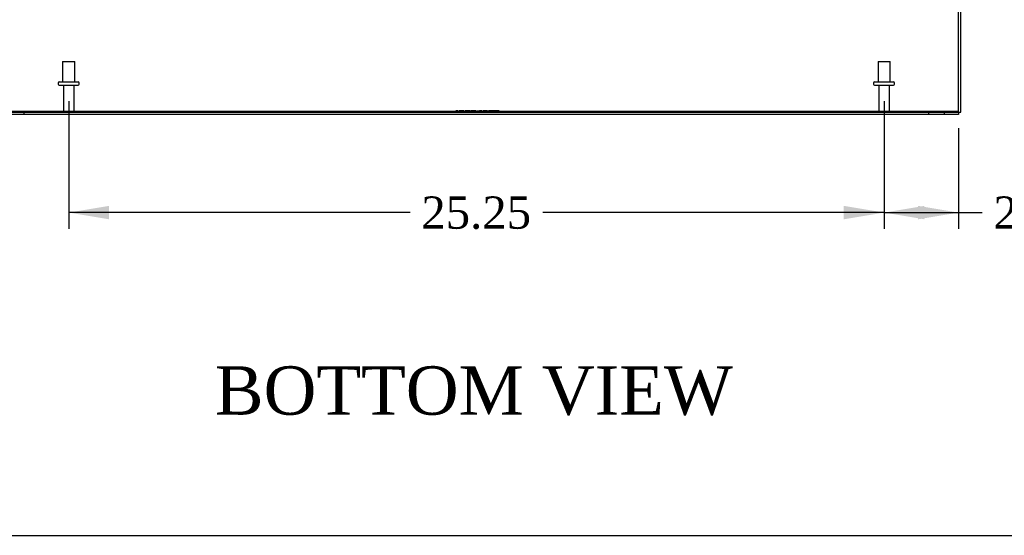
# Model space of a CAD drawing. Header units: inches. Extents: x 1 to 240, y -1 to 159.
# Tile 2 of 20: x 56 to 86, y 0 to 16. Entities that reach past the tile are written whole.
import ezdxf
from ezdxf.enums import TextEntityAlignment as Align
from ezdxf.lldxf.tags import DXFTag

# ---------------------------------------------------------------- set-up
doc = ezdxf.new("R2010")
doc.units = ezdxf.units.IN
doc.header["$MEASUREMENT"] = 0
for name, color, linetype in [('COM70701-2', 7, 'Continuous'), ('COM70702-11', 7, 'Continuous'), ('COM70703-6', 7, 'Continuous'), ('COM70704-2', 7, 'Continuous'), ('Default', 7, 'Continuous'), ('QLB20254', 7, 'Continuous'), ('STD26089', 7, 'Continuous')]:
    doc.layers.add(name, color=color, linetype=linetype)
doc.styles.add('SEACAD_Times_New_Roman', font='times.ttf')
tags = doc.linetypes.add('HIDDEN2', pattern=[0.1875, 0.125, -0.0625]).pattern_tags.tags
tags[6:7] = [DXFTag(74, 4), DXFTag(75, 0), DXFTag(340, '0'), DXFTag(46, 0.0), DXFTag(50, 0.0), DXFTag(44, 0.0), DXFTag(45, 0.0)]
tags[4:5] = [DXFTag(74, 4), DXFTag(75, 0), DXFTag(340, '0'), DXFTag(46, 0.0), DXFTag(50, 0.0), DXFTag(44, 0.0), DXFTag(45, 0.0)]
doc.dimstyles.new('HAMMOND_(STH_-_240x160)', dxfattribs={"dimtxt": 1, "dimasz": 1.25, "dimexe": 0.5, "dimexo": 0.5, "dimgap": 0.25, "dimtad": 0, "dimtih": 1, "dimtoh": 1, "dimzin": 0, "dimdsep": 46, "dimtxsty": 'SEACAD_Times_New_Roman', "dimblk1": '_SE_FILLED', "dimblk2": '_SE_FILLED', "dimsah": 1, "dimcen": 0.5, "dimadec": 0, "dimazin": 0, "dimtfac": 0.8, "dimtofl": 0, "dimtmove": 0, "dimatfit": 3, "dimfxl": 1, "dimtolj": 1, "dimtzin": 0, "dimarcsym": 0})

# ---------------------------------------------------------------- blocks, each defined once
blk = doc.blocks.new('SE4')
at = {"layer": 'COM70701-2', "color": 7, "linetype": 'Continuous'}
for p, q in [((85.08, 13.452), (55.26, 13.452)), ((85.08, 13.524), (85.08, 13.452))]:
    blk.add_line(p, q, dxfattribs=at)
at = {"layer": 'COM70701-2', "color": 7, "linetype": 'HIDDEN2'}
for p, q in [((56.152, 13.452), (56.152, 13.524)), ((84.152, 13.524), (84.152, 13.452)), ((84.652, 13.452), (84.652, 13.524))]:
    blk.add_line(p, q, dxfattribs=at)
at = {"layer": 'COM70702-11', "color": 7, "linetype": 'HIDDEN2'}
for p, q in [((55.224, 13.553), (69.384, 13.553)), ((55.224, 13.523), (85.08, 13.523)), ((69.506, 13.553), (69.539, 13.553)), ((69.553, 13.553), (69.842, 13.553)), ((69.942, 13.553), (70.196, 13.553)), ((70.301, 13.553), (85.08, 13.553))]:
    blk.add_line(p, q, dxfattribs=at)
at = {"layer": 'COM70703-6', "color": 7, "linetype": 'Continuous'}
for p, q in [((85.08, 13.524), (85.08, 29.344)), ((55.224, 13.524), (85.08, 13.524))]:
    blk.add_line(p, q, dxfattribs=at)
at = {"layer": 'COM70704-2', "color": 7, "linetype": 'Continuous'}
for p, q in [((85.152, 13.524), (85.152, 29.344)), ((85.08, 13.524), (85.152, 13.524))]:
    blk.add_line(p, q, dxfattribs=at)
at = {"layer": 'QLB20254', "color": 7, "linetype": 'HIDDEN2'}
for p, q in [((69.116, 13.554), (69.491, 13.554)), ((69.116, 13.554), (69.116, 13.524)), ((69.36, 13.566), (69.36, 13.553)), ((69.391, 13.566), (69.391, 13.553)), ((69.47, 13.564), (69.47, 13.554)), ((69.477, 13.564), (69.477, 13.554)), ((69.477, 13.554), (69.52, 13.554)), ((69.491, 13.554), (70.741, 13.554)), ((69.499, 13.564), (69.499, 13.554)), ((69.502, 13.564), (69.524, 13.564)), ((69.52, 13.564), (69.52, 13.554)), ((69.573, 13.564), (69.524, 13.564)), ((69.524, 13.564), (69.524, 13.554)), ((69.544, 13.564), (69.544, 13.554)), ((69.547, 13.553), (69.547, 13.566)), ((69.582, 13.564), (69.573, 13.564)), ((69.573, 13.564), (69.573, 13.554)), ((69.578, 13.553), (69.578, 13.566)), ((69.582, 13.564), (69.582, 13.554)), ((69.759, 13.564), (69.617, 13.564)), ((69.617, 13.564), (69.617, 13.554)), ((69.647, 13.564), (69.647, 13.554)), ((69.759, 13.564), (69.759, 13.554)), ((69.966, 13.564), (69.794, 13.564)), ((69.794, 13.564), (69.794, 13.554)), ((69.824, 13.564), (69.824, 13.554)), ((69.923, 13.564), (69.923, 13.554)), ((69.925, 13.553), (69.925, 13.566)), ((69.935, 13.553), (69.935, 13.566)), ((69.955, 13.553), (69.955, 13.566)), ((69.966, 13.553), (69.966, 13.566)), ((70.143, 13.564), (69.992, 13.564)), ((69.992, 13.564), (69.992, 13.554)), ((69.997, 13.564), (69.997, 13.554)), ((70.026, 13.564), (70.026, 13.554)), ((70.031, 13.564), (70.031, 13.554)), ((70.114, 13.553), (70.114, 13.566)), ((70.143, 13.553), (70.143, 13.566)), ((70.143, 13.564), (70.143, 13.554)), ((70.174, 13.566), (70.174, 13.553)), ((70.174, 13.564), (70.248, 13.564)), ((70.202, 13.566), (70.202, 13.553)), ((70.323, 13.564), (70.248, 13.564)), ((70.248, 13.564), (70.248, 13.554)), ((70.294, 13.553), (70.294, 13.566)), ((70.323, 13.553), (70.323, 13.566)), ((70.498, 13.564), (70.346, 13.564)), ((70.346, 13.564), (70.346, 13.554)), ((70.352, 13.564), (70.352, 13.554)), ((70.38, 13.564), (70.38, 13.554)), ((70.386, 13.564), (70.386, 13.554)), ((70.469, 13.553), (70.469, 13.566)), ((70.497, 13.553), (70.497, 13.566)), ((70.498, 13.564), (70.498, 13.554)), ((70.678, 13.564), (70.527, 13.564)), ((70.527, 13.564), (70.527, 13.554)), ((70.532, 13.564), (70.532, 13.554)), ((70.554, 13.564), (70.554, 13.554)), ((70.557, 13.564), (70.557, 13.554)), ((70.559, 13.564), (70.559, 13.554)), ((70.564, 13.564), (70.564, 13.554)), ((70.576, 13.564), (70.576, 13.554)), ((70.648, 13.553), (70.648, 13.566)), ((70.668, 13.564), (70.668, 13.554)), ((70.678, 13.553), (70.678, 13.566)), ((70.795, 13.564), (70.696, 13.564)), ((70.696, 13.564), (70.696, 13.554)), ((70.723, 13.564), (70.723, 13.554)), ((70.723, 13.554), (70.795, 13.554)), ((70.741, 13.554), (71.116, 13.554)), ((70.794, 13.564), (70.794, 13.554)), ((70.823, 13.564), (70.795, 13.564)), ((70.795, 13.564), (70.795, 13.554)), ((70.8, 13.564), (70.8, 13.554)), ((70.853, 13.564), (70.823, 13.564)), ((70.823, 13.564), (70.823, 13.554)), ((70.853, 13.564), (70.853, 13.554)), ((71.116, 13.554), (71.116, 13.524))]:
    blk.add_line(p, q, dxfattribs=at)
at = {"layer": 'STD26089', "color": 7, "linetype": 'HIDDEN2'}
for p, q in [((57.339, 15.086), (57.714, 15.086)), ((57.339, 15.086), (57.339, 14.461)), ((57.714, 14.461), (57.714, 15.086)), ((82.589, 15.086), (82.964, 15.086)), ((82.589, 15.086), (82.589, 14.461)), ((82.964, 14.461), (82.964, 15.086)), ((57.202, 14.431), (57.202, 14.391)), ((57.232, 14.461), (57.822, 14.461)), ((57.232, 14.361), (57.822, 14.361)), ((57.361, 14.361), (57.361, 13.584)), ((57.693, 13.584), (57.693, 14.361)), ((57.852, 14.391), (57.852, 14.431)), ((82.452, 14.431), (82.452, 14.391)), ((82.482, 14.461), (83.072, 14.461)), ((82.482, 14.361), (83.072, 14.361)), ((82.611, 14.361), (82.611, 13.584)), ((82.943, 13.584), (82.943, 14.361)), ((83.102, 14.391), (83.102, 14.431))]:
    blk.add_line(p, q, dxfattribs=at)
for centre, radius, start, end in [((57.232, 14.431), 0.03, 90, 180), ((57.232, 14.391), 0.03, 180, 270), ((57.822, 14.431), 0.03, 0, 90), ((57.822, 14.391), 0.03, 270, 0), ((82.482, 14.431), 0.03, 90, 180), ((82.482, 14.391), 0.03, 180, 270), ((83.072, 14.431), 0.03, 0, 90), ((83.072, 14.391), 0.03, 270, 0), ((57.421, 13.584), 0.06, 180, 270), ((57.633, 13.584), 0.06, 270, 0), ((82.671, 13.584), 0.06, 180, 270), ((82.883, 13.584), 0.06, 270, 0)]:
    blk.add_arc(centre, radius, start, end, dxfattribs=at)
blk = doc.blocks.new('DMBLK703')
at = {"layer": 'Default', "linetype": 'Continuous', "transparency": 16777216}
for points in [[(58.777, 10.198), (58.777, 10.615), (57.527, 10.407)], [(81.527, 10.198), (82.777, 10.407), (81.527, 10.615)]]:
    blk.add_hatch(color=7, dxfattribs=at).paths.add_polyline_path(points)
at = {"layer": 'Default', "color": 7, "linetype": 'Continuous', "transparency": 16777216}
for p, q in [((57.527, 13.861), (57.527, 9.907)), ((82.777, 13.861), (82.777, 9.907)), ((68.096, 10.407), (57.527, 10.407)), ((82.777, 10.407), (72.208, 10.407))]:
    blk.add_line(p, q, dxfattribs=at)
at = {"layer": 'Default', "color": 7, "linetype": 'Continuous', "transparency": 16777216, "style": 'SEACAD_Times_New_Roman'}
blk.add_text('25.25', height=1, dxfattribs=at).set_placement((68.446, 10.907), align=Align.TOP_LEFT)
blk = doc.blocks.new('_SE_FILLED')
at = {"color": 0}
blk.add_line((0, 0), (-1, 0), dxfattribs=at)
blk.add_solid([(0, 0), (-1, -0.1665), (-1, 0.1665), (0, 0)], dxfattribs=at)
blk = doc.blocks.new('DMBLK704')
at = {"layer": 'Default', "linetype": 'Continuous', "transparency": 16777216}
for points in [[(84.027, 10.198), (84.027, 10.615), (82.777, 10.407)], [(83.83, 10.198), (85.08, 10.407), (83.83, 10.615)]]:
    blk.add_hatch(color=7, dxfattribs=at).paths.add_polyline_path(points)
at = {"layer": 'Default', "color": 7, "linetype": 'Continuous', "transparency": 16777216}
for p, q in [((82.777, 13.861), (82.777, 9.907)), ((85.08, 13.024), (85.08, 9.907)), ((82.777, 10.407), (85.311, 10.407)), ((85.311, 10.407), (85.811, 10.407))]:
    blk.add_line(p, q, dxfattribs=at)
at = {"layer": 'Default', "color": 7, "linetype": 'Continuous', "transparency": 16777216, "style": 'SEACAD_Times_New_Roman'}
for s, p in [('I/S', (89.515, 10.907)), ('2.30', (86.161, 10.907))]:
    blk.add_text(s, height=1, dxfattribs=at).set_placement(p, align=Align.TOP_LEFT)
blk = doc.blocks.new('BORDER')
at = {"layer": 'Default', "color": 7, "linetype": 'Continuous'}
blk.add_line((-41.86, 0), (0, 0), dxfattribs=at)

msp = doc.modelspace()

# ---------------------------------------------------------------- block references
at = {"layer": 'Default', "color": 7, "xscale": 5.7, "yscale": 5.7, "zscale": 5.7}
msp.add_blockref('BORDER', (239.562, 0.401), dxfattribs=at)
at = {"layer": 'Default'}
msp.add_blockref('SE4', (0, 0), dxfattribs=at)

# ---------------------------------------------------------------- texts
at = {"layer": 'Default', "color": 7, "linetype": 'Continuous', "style": 'SEACAD_Times_New_Roman'}
msp.add_text('BOTTOM VIEW', height=1.5, dxfattribs=at).set_placement((62.05, 5.642), align=Align.TOP_LEFT)

# ---------------------------------------------------------------- dimensions: what is measured, and where the dimension line sits
at = {"layer": 'Default', "color": 7, "linetype": 'Continuous'}
dim = msp.add_linear_dim(base=(57.527, 10.407), p1=(82.777, 14.361), p2=(57.527, 14.361), text='\\A1;<>', dimstyle='HAMMOND_(STH_-_240x160)', dxfattribs=at)
dim.commit()
dim.dimension.update_dxf_attribs({"geometry": 'DMBLK703', "text_midpoint": (70.152, 10.407), "dimtype": 160})
dim = msp.add_linear_dim(base=(85.08, 10.407), p1=(82.777, 14.361), p2=(85.08, 13.524), text='\\A1;<> I/S', dimstyle='HAMMOND_(STH_-_240x160)', override={"dimtmove": 1}, dxfattribs=at)
dim.commit()
dim.dimension.update_dxf_attribs({"geometry": 'DMBLK704', "text_midpoint": (85.811, 10.407), "dimtype": 160})

doc.saveas('drawing.dxf')
